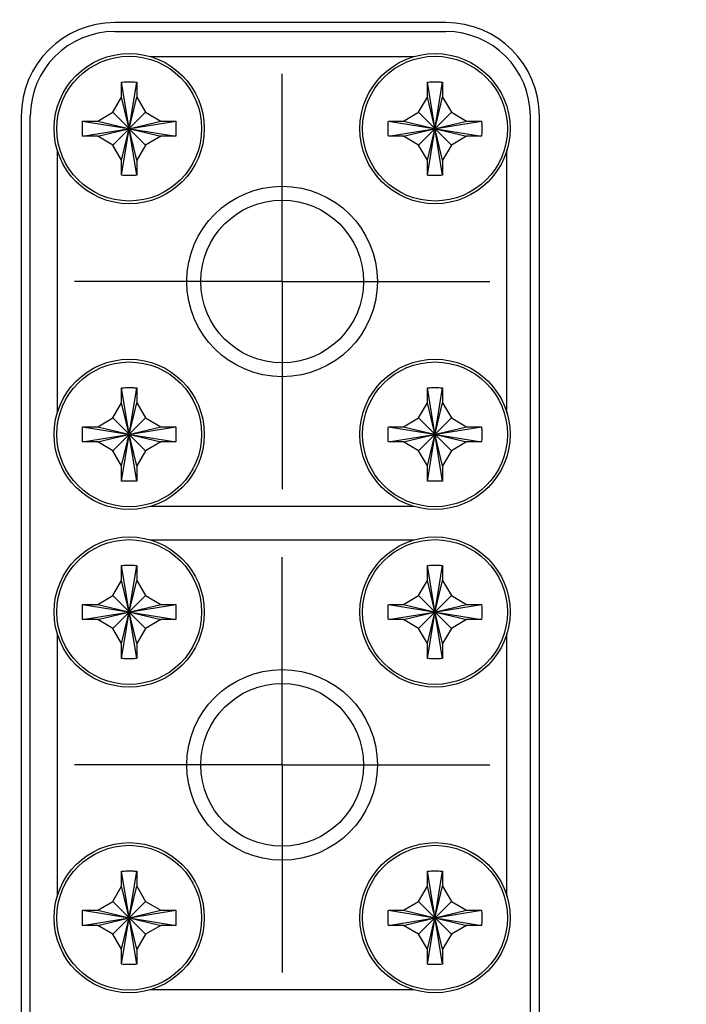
# Model space of a CAD drawing. Header units: inches. Extents: x 0.2 to 16.8, y 0.1 to 10.8.
# Tile 6 of 20: x 3.9 to 4.7, y 5.9 to 7. Entities that reach past the tile are written whole.
import ezdxf

# ---------------------------------------------------------------- set-up
doc = ezdxf.new("R2010")
doc.units = ezdxf.units.IN
doc.header["$LTSCALE"] = 0.935
doc.header["$MEASUREMENT"] = 0
doc.linetypes.add('CENTER', pattern=[0.6, 0.375, -0.075, 0.075, -0.075])
doc.layers.get('0').update_dxf_attribs({"linetype": 'CONTINUOUS'})
doc.layers.add('DEFAULT_1', color=7, linetype='CENTER')
doc.layers.add('DIMENSIONS', color=7, linetype='CONTINUOUS')
doc.styles.get("Standard").update_dxf_attribs({"font": 'txt', "width": 0.8})
doc.dimstyles.new('DIMSTYLE_2', dxfattribs={"dimtxt": 0.125, "dimasz": 0.18, "dimexe": 0.18, "dimexo": 0.0625, "dimgap": 0.09, "dimtad": 0, "dimtih": 1, "dimtoh": 1, "dimdec": 3, "dimzin": 4, "dimdsep": 46, "dimtxsty": 'STANDARD', "dimblk": '_FILLED', "dimblk1": '_FILLED', "dimblk2": '_FILLED', "dimcen": 0.09, "dimadec": 0, "dimazin": 0, "dimtp": 0.005, "dimtm": 0.005, "dimtfac": 1, "dimtdec": 3, "dimtofl": 0, "dimtmove": 0, "dimatfit": 3, "dimldrblk": '_FILLED', "dimfxl": 1, "dimtolj": 1, "dimtzin": 4, "dimarcsym": 0})

# ---------------------------------------------------------------- blocks, each defined once
blk = doc.blocks.new('*D5')
at = {"layer": 'DIMENSIONS', "color": 2, "linetype": 'CONTINUOUS'}
blk.add_line((5.2719, 6.612), (6.2189, 6.612), dxfattribs=at)
at = {"layer": 'DIMENSIONS', "color": 2, "linetype": 'CONTINUOUS', "width": 0.8}
for s, p in [('[', (7.0064, 6.5495)), (']', (7.6064, 6.5495)), ('1.206', (6.3814, 6.5495)), ('30.64', (7.1064, 6.5495)), ('-', (6.2814, 6.5495))]:
    blk.add_text(s, height=0.125, dxfattribs=at).set_placement(p)
blk = doc.blocks.new('_FILLED')
at = {"color": 0, "linetype": 'BYBLOCK'}
blk.add_solid([(0, 0), (-1, 0.1736), (-1, -0.1736)], dxfattribs=at)
blk = doc.blocks.new('*D9')
at = {"layer": 'DIMENSIONS', "color": 2, "linetype": 'CONTINUOUS'}
blk.add_line((5.2719, 4.2432), (6.2189, 4.2432), dxfattribs=at)
at = {"layer": 'DIMENSIONS', "color": 2, "linetype": 'CONTINUOUS', "width": 0.8}
for s, p in [('[', (7.0064, 4.1807)), (']', (7.6064, 4.1807)), ('3.575', (6.3814, 4.1807)), ('90.81', (7.1064, 4.1807)), ('-', (6.2814, 4.1807))]:
    blk.add_text(s, height=0.125, dxfattribs=at).set_placement(p)
blk = doc.blocks.new('*D17')
at = {"layer": 'DIMENSIONS', "color": 2, "linetype": 'CONTINUOUS'}
blk.add_line((4.9784, 3.9497), (4.9784, 2.1191), dxfattribs=at)
at = {"layer": 'DIMENSIONS', "color": 2, "linetype": 'CONTINUOUS', "width": 0.8}
for s, p in [(']', (5.0409, 1.9566)), ('39.14', (5.0409, 1.4566)), ('[', (5.0409, 1.3566)), ('1.541', (5.0409, 0.7316)), ('2X ', (5.0409, 0.4316))]:
    blk.add_text(s, height=0.125, rotation=90, dxfattribs=at).set_placement(p)
blk = doc.blocks.new('*D19')
at = {"layer": 'DIMENSIONS', "color": 2, "linetype": 'CONTINUOUS'}
blk.add_line((4.2234, 5.3403), (4.2234, 2.1191), dxfattribs=at)
at = {"layer": 'DIMENSIONS', "color": 2, "linetype": 'CONTINUOUS', "width": 0.8}
for s, p in [(']', (4.2859, 1.9566)), ('19.96', (4.2859, 1.4566)), ('[', (4.2859, 1.3566)), ('.786', (4.2859, 0.8316)), ('3X ', (4.2859, 0.5316))]:
    blk.add_text(s, height=0.125, rotation=90, dxfattribs=at).set_placement(p)

msp = doc.modelspace()

# ---------------------------------------------------------------- linework, layer by layer
at = {"color": 7, "linetype": 'CONTINUOUS'}
for p, q in [((4.4054, 6.9921), (4.0374, 6.9921)), ((4.0374, 6.9821), (4.4054, 6.9821)), ((4.3697, 6.9541), (4.077, 6.9541)), ((4.0449, 6.8222), (4.0618, 6.9259)), ((4.0618, 6.8222), (4.0449, 6.9259)), ((4.0449, 6.9091), (4.0449, 6.9254)), ((4.0619, 6.9254), (4.0619, 6.9091)), ((4.3849, 6.8222), (4.4018, 6.9259)), ((4.4018, 6.8222), (4.3849, 6.9259)), ((4.3849, 6.9091), (4.3849, 6.9254)), ((4.4019, 6.9254), (4.4019, 6.9091)), ((4.0352, 6.8923), (4.0449, 6.9091)), ((4.0449, 6.8391), (4.0619, 6.9091)), ((4.0619, 6.8391), (4.0449, 6.9091)), ((4.0619, 6.9091), (4.0716, 6.8923)), ((4.3752, 6.8923), (4.3849, 6.9091)), ((4.3849, 6.8391), (4.4019, 6.9091)), ((4.4019, 6.8391), (4.3849, 6.9091)), ((4.4019, 6.9091), (4.4116, 6.8923)), ((4.0184, 6.8826), (4.0352, 6.8923)), ((4.0352, 6.8559), (4.0716, 6.8923)), ((4.0716, 6.8559), (4.0352, 6.8923)), ((4.0716, 6.8923), (4.0884, 6.8826)), ((4.3584, 6.8826), (4.3752, 6.8923)), ((4.3752, 6.8559), (4.4116, 6.8923)), ((4.4116, 6.8559), (4.3752, 6.8923)), ((4.4116, 6.8923), (4.4284, 6.8826)), ((3.9334, 6.8881), (3.9334, 5.4498)), ((3.9434, 5.4498), (3.9434, 6.8881)), ((4.0015, 6.8656), (4.1052, 6.8825)), ((4.0015, 6.8825), (4.1052, 6.8656)), ((4.0021, 6.8826), (4.0184, 6.8826)), ((4.0184, 6.8656), (4.0884, 6.8826)), ((4.0184, 6.8826), (4.0884, 6.8656)), ((4.0884, 6.8826), (4.1047, 6.8826)), ((4.3415, 6.8656), (4.4452, 6.8825)), ((4.3415, 6.8825), (4.4452, 6.8656)), ((4.3421, 6.8826), (4.3584, 6.8826)), ((4.3584, 6.8656), (4.4284, 6.8826)), ((4.3584, 6.8826), (4.4284, 6.8656)), ((4.4284, 6.8826), (4.4447, 6.8826)), ((4.4994, 5.4498), (4.4994, 6.8881)), ((4.5094, 5.4498), (4.5094, 6.8881)), ((4.0184, 6.8656), (4.0021, 6.8656)), ((4.0352, 6.8559), (4.0184, 6.8656)), ((4.0449, 6.8391), (4.0352, 6.8559)), ((4.0716, 6.8559), (4.0619, 6.8391)), ((4.0884, 6.8656), (4.0716, 6.8559)), ((4.1047, 6.8656), (4.0884, 6.8656)), ((4.3584, 6.8656), (4.3421, 6.8656)), ((4.3752, 6.8559), (4.3584, 6.8656)), ((4.3849, 6.8391), (4.3752, 6.8559)), ((4.4116, 6.8559), (4.4019, 6.8391)), ((4.4284, 6.8656), (4.4116, 6.8559)), ((4.4447, 6.8656), (4.4284, 6.8656)), ((3.9734, 6.8504), (3.9734, 6.5577)), ((4.4734, 6.5577), (4.4734, 6.8504)), ((4.0449, 6.8228), (4.0449, 6.8391)), ((4.0619, 6.8391), (4.0619, 6.8228)), ((4.3849, 6.8228), (4.3849, 6.8391)), ((4.4019, 6.8391), (4.4019, 6.8228)), ((4.0449, 6.4822), (4.0618, 6.5859)), ((4.0618, 6.4822), (4.0449, 6.5859)), ((4.0449, 6.5691), (4.0449, 6.5854)), ((4.0619, 6.5854), (4.0619, 6.5691)), ((4.3849, 6.4822), (4.4018, 6.5859)), ((4.4018, 6.4822), (4.3849, 6.5859)), ((4.3849, 6.5691), (4.3849, 6.5854)), ((4.4019, 6.5854), (4.4019, 6.5691)), ((4.0352, 6.5523), (4.0449, 6.5691)), ((4.0449, 6.4991), (4.0619, 6.5691)), ((4.0619, 6.4991), (4.0449, 6.5691)), ((4.0619, 6.5691), (4.0716, 6.5523)), ((4.3752, 6.5523), (4.3849, 6.5691)), ((4.3849, 6.4991), (4.4019, 6.5691)), ((4.4019, 6.4991), (4.3849, 6.5691)), ((4.4019, 6.5691), (4.4116, 6.5523)), ((4.0184, 6.5426), (4.0352, 6.5523)), ((4.0352, 6.5159), (4.0716, 6.5523)), ((4.0716, 6.5159), (4.0352, 6.5523)), ((4.0716, 6.5523), (4.0884, 6.5426)), ((4.3584, 6.5426), (4.3752, 6.5523)), ((4.3752, 6.5159), (4.4116, 6.5523)), ((4.4116, 6.5159), (4.3752, 6.5523)), ((4.4116, 6.5523), (4.4284, 6.5426)), ((4.0015, 6.5425), (4.1052, 6.5256)), ((4.0015, 6.5256), (4.1052, 6.5425)), ((4.0021, 6.5426), (4.0184, 6.5426)), ((4.0184, 6.5426), (4.0884, 6.5256)), ((4.0184, 6.5256), (4.0884, 6.5426)), ((4.0884, 6.5426), (4.1047, 6.5426)), ((4.3415, 6.5256), (4.4452, 6.5425)), ((4.3415, 6.5425), (4.4452, 6.5256)), ((4.3421, 6.5426), (4.3584, 6.5426)), ((4.3584, 6.5256), (4.4284, 6.5426)), ((4.3584, 6.5426), (4.4284, 6.5256)), ((4.4284, 6.5426), (4.4447, 6.5426)), ((4.0184, 6.5256), (4.0021, 6.5256)), ((4.0352, 6.5159), (4.0184, 6.5256)), ((4.0449, 6.4991), (4.0352, 6.5159)), ((4.0716, 6.5159), (4.0619, 6.4991)), ((4.0884, 6.5256), (4.0716, 6.5159)), ((4.1047, 6.5256), (4.0884, 6.5256)), ((4.3584, 6.5256), (4.3421, 6.5256)), ((4.3752, 6.5159), (4.3584, 6.5256)), ((4.3849, 6.4991), (4.3752, 6.5159)), ((4.4116, 6.5159), (4.4019, 6.4991)), ((4.4284, 6.5256), (4.4116, 6.5159)), ((4.4447, 6.5256), (4.4284, 6.5256)), ((4.0449, 6.4828), (4.0449, 6.4991)), ((4.0619, 6.4991), (4.0619, 6.4828)), ((4.3849, 6.4828), (4.3849, 6.4991)), ((4.4019, 6.4991), (4.4019, 6.4828)), ((4.077, 6.4541), (4.3697, 6.4541)), ((4.3697, 6.4165), (4.077, 6.4165)), ((4.0449, 6.2847), (4.0618, 6.3883)), ((4.0618, 6.2847), (4.0449, 6.3883)), ((4.0449, 6.3715), (4.0449, 6.3878)), ((4.0619, 6.3878), (4.0619, 6.3715)), ((4.3849, 6.2847), (4.4018, 6.3883)), ((4.4018, 6.2847), (4.3849, 6.3883)), ((4.3849, 6.3715), (4.3849, 6.3878)), ((4.4019, 6.3878), (4.4019, 6.3715)), ((4.0352, 6.3547), (4.0449, 6.3715)), ((4.0449, 6.3015), (4.0619, 6.3715)), ((4.0619, 6.3015), (4.0449, 6.3715)), ((4.0619, 6.3715), (4.0716, 6.3547)), ((4.3752, 6.3547), (4.3849, 6.3715)), ((4.3849, 6.3015), (4.4019, 6.3715)), ((4.4019, 6.3015), (4.3849, 6.3715)), ((4.4019, 6.3715), (4.4116, 6.3547)), ((4.0184, 6.345), (4.0352, 6.3547)), ((4.0352, 6.3183), (4.0716, 6.3547)), ((4.0716, 6.3183), (4.0352, 6.3547)), ((4.0716, 6.3547), (4.0884, 6.345)), ((4.3584, 6.345), (4.3752, 6.3547)), ((4.3752, 6.3183), (4.4116, 6.3547)), ((4.4116, 6.3183), (4.3752, 6.3547)), ((4.4116, 6.3547), (4.4284, 6.345)), ((4.0015, 6.345), (4.1052, 6.328)), ((4.0015, 6.328), (4.1052, 6.345)), ((4.0021, 6.345), (4.0184, 6.345)), ((4.0184, 6.345), (4.0884, 6.328)), ((4.0184, 6.328), (4.0884, 6.345)), ((4.0884, 6.345), (4.1047, 6.345)), ((4.3415, 6.328), (4.4452, 6.345)), ((4.3415, 6.345), (4.4452, 6.328)), ((4.3421, 6.345), (4.3584, 6.345)), ((4.3584, 6.328), (4.4284, 6.345)), ((4.3584, 6.345), (4.4284, 6.328)), ((4.4284, 6.345), (4.4447, 6.345)), ((4.0184, 6.328), (4.0021, 6.328)), ((4.0352, 6.3183), (4.0184, 6.328)), ((4.0884, 6.328), (4.0716, 6.3183)), ((4.1047, 6.328), (4.0884, 6.328)), ((4.3584, 6.328), (4.3421, 6.328)), ((4.3752, 6.3183), (4.3584, 6.328)), ((4.4284, 6.328), (4.4116, 6.3183)), ((4.4447, 6.328), (4.4284, 6.328)), ((3.9734, 6.3128), (3.9734, 6.0202)), ((4.0449, 6.3015), (4.0352, 6.3183)), ((4.0716, 6.3183), (4.0619, 6.3015)), ((4.3849, 6.3015), (4.3752, 6.3183)), ((4.4116, 6.3183), (4.4019, 6.3015)), ((4.4734, 6.0202), (4.4734, 6.3128)), ((4.0449, 6.2852), (4.0449, 6.3015)), ((4.0619, 6.3015), (4.0619, 6.2852)), ((4.3849, 6.2852), (4.3849, 6.3015)), ((4.4019, 6.3015), (4.4019, 6.2852)), ((4.0449, 5.9447), (4.0618, 6.0483)), ((4.0618, 5.9447), (4.0449, 6.0483)), ((4.0449, 6.0315), (4.0449, 6.0478)), ((4.0619, 6.0478), (4.0619, 6.0315)), ((4.3849, 5.9447), (4.4018, 6.0483)), ((4.4018, 5.9447), (4.3849, 6.0483)), ((4.3849, 6.0315), (4.3849, 6.0478)), ((4.4019, 6.0478), (4.4019, 6.0315)), ((4.0352, 6.0147), (4.0449, 6.0315)), ((4.0449, 5.9615), (4.0619, 6.0315)), ((4.0619, 5.9615), (4.0449, 6.0315)), ((4.0619, 6.0315), (4.0716, 6.0147)), ((4.3752, 6.0147), (4.3849, 6.0315)), ((4.3849, 5.9615), (4.4019, 6.0315)), ((4.4019, 5.9615), (4.3849, 6.0315)), ((4.4019, 6.0315), (4.4116, 6.0147)), ((4.0184, 6.005), (4.0352, 6.0147)), ((4.0352, 5.9783), (4.0716, 6.0147)), ((4.0716, 5.9783), (4.0352, 6.0147)), ((4.0716, 6.0147), (4.0884, 6.005)), ((4.3584, 6.005), (4.3752, 6.0147)), ((4.3752, 5.9783), (4.4116, 6.0147)), ((4.4116, 5.9783), (4.3752, 6.0147)), ((4.4116, 6.0147), (4.4284, 6.005)), ((4.0015, 6.005), (4.1052, 5.988)), ((4.0015, 5.988), (4.1052, 6.005)), ((4.0021, 6.005), (4.0184, 6.005)), ((4.0184, 6.005), (4.0884, 5.988)), ((4.0184, 5.988), (4.0884, 6.005)), ((4.0884, 6.005), (4.1047, 6.005)), ((4.3415, 5.988), (4.4452, 6.005)), ((4.3415, 6.005), (4.4452, 5.988)), ((4.3421, 6.005), (4.3584, 6.005)), ((4.3584, 5.988), (4.4284, 6.005)), ((4.3584, 6.005), (4.4284, 5.988)), ((4.4284, 6.005), (4.4447, 6.005)), ((4.0184, 5.988), (4.0021, 5.988)), ((4.0352, 5.9783), (4.0184, 5.988)), ((4.0884, 5.988), (4.0716, 5.9783)), ((4.1047, 5.988), (4.0884, 5.988)), ((4.3584, 5.988), (4.3421, 5.988)), ((4.3752, 5.9783), (4.3584, 5.988)), ((4.4284, 5.988), (4.4116, 5.9783)), ((4.4447, 5.988), (4.4284, 5.988)), ((4.0449, 5.9615), (4.0352, 5.9783)), ((4.0716, 5.9783), (4.0619, 5.9615)), ((4.3849, 5.9615), (4.3752, 5.9783)), ((4.4116, 5.9783), (4.4019, 5.9615)), ((4.0449, 5.9452), (4.0449, 5.9615)), ((4.0619, 5.9615), (4.0619, 5.9452)), ((4.3849, 5.9452), (4.3849, 5.9615)), ((4.4019, 5.9615), (4.4019, 5.9452)), ((4.077, 5.9165), (4.3697, 5.9165))]:
    msp.add_line(p, q, dxfattribs=at)
for centre, radius in [((4.0534, 6.8741), 0.0835), ((4.3934, 6.8741), 0.0835), ((4.2234, 6.7041), 0.106), ((4.2234, 6.7041), 0.0905), ((4.0534, 6.5341), 0.0835), ((4.3934, 6.5341), 0.0835), ((4.0534, 6.3365), 0.0835), ((4.3934, 6.3365), 0.0835), ((4.2234, 6.1665), 0.106), ((4.2234, 6.1665), 0.0905), ((4.0534, 5.9965), 0.0835), ((4.3934, 5.9965), 0.0835)]:
    msp.add_circle(centre, radius, dxfattribs=at)
at = {"color": 9, "linetype": 'CONTINUOUS'}
for centre in [(4.0534, 6.8741), (4.3934, 6.8741), (4.0534, 6.5341), (4.3934, 6.5341), (4.0534, 6.3365), (4.3934, 6.3365), (4.0534, 5.9965), (4.3934, 5.9965)]:
    msp.add_circle(centre, 0.0805, dxfattribs=at)
at = {"color": 7, "linetype": 'CONTINUOUS'}
for centre, radius, start, end in [((4.0374, 6.8881), 0.104, 90, 180), ((4.4054, 6.8881), 0.104, 0, 90), ((4.0374, 6.8881), 0.094, 90, 180), ((4.4054, 6.8881), 0.094, 0, 90)]:
    msp.add_arc(centre, radius, start, end, dxfattribs=at)
for points, knots in [([(4.0449, 6.9259), (4.0458, 6.9259), (4.0477, 6.926), (4.0505, 6.9261), (4.0524, 6.9261), (4.0534, 6.9261)], [0, 0, 0, 0, 0.331666, 0.664945, 1, 1, 1, 1]), ([(4.0449, 6.9254), (4.0449, 6.9255), (4.0449, 6.9256), (4.0449, 6.9258), (4.0449, 6.9259)], [0, 0, 0, 0, 0.499808, 1, 1, 1, 1]), ([(4.0534, 6.9261), (4.0543, 6.9261), (4.0562, 6.9261), (4.059, 6.926), (4.0609, 6.9259), (4.0618, 6.9259)], [0, 0, 0, 0, 0.334996, 0.668265, 1, 1, 1, 1]), ([(4.0618, 6.9259), (4.0619, 6.9258), (4.0619, 6.9256), (4.0619, 6.9255), (4.0619, 6.9254)], [0, 0, 0, 0, 0.500108, 1, 1, 1, 1]), ([(4.3849, 6.9259), (4.3858, 6.9259), (4.3877, 6.926), (4.3905, 6.9261), (4.3924, 6.9261), (4.3934, 6.9261)], [0, 0, 0, 0, 0.331666, 0.664945, 1, 1, 1, 1]), ([(4.3849, 6.9254), (4.3849, 6.9255), (4.3849, 6.9256), (4.3849, 6.9258), (4.3849, 6.9259)], [0, 0, 0, 0, 0.499808, 1, 1, 1, 1]), ([(4.3934, 6.9261), (4.3943, 6.9261), (4.3962, 6.9261), (4.399, 6.926), (4.4009, 6.9259), (4.4018, 6.9259)], [0, 0, 0, 0, 0.334996, 0.668265, 1, 1, 1, 1]), ([(4.4018, 6.9259), (4.4019, 6.9258), (4.4019, 6.9256), (4.4019, 6.9255), (4.4019, 6.9254)], [0, 0, 0, 0, 0.500108, 1, 1, 1, 1]), ([(4.0015, 6.8656), (4.0015, 6.8675), (4.0014, 6.8712), (4.0014, 6.8769), (4.0015, 6.8807), (4.0015, 6.8825)], [0, 0, 0, 0, 0.332873, 0.667127, 1, 1, 1, 1]), ([(4.0015, 6.8825), (4.0016, 6.8826), (4.0018, 6.8826), (4.002, 6.8826), (4.0021, 6.8826)], [0, 0, 0, 0, 0.5002, 1, 1, 1, 1]), ([(4.1047, 6.8826), (4.1048, 6.8826), (4.1049, 6.8826), (4.1051, 6.8826), (4.1052, 6.8825)], [0, 0, 0, 0, 0.499809, 1, 1, 1, 1]), ([(4.1052, 6.8825), (4.1053, 6.8807), (4.1054, 6.8769), (4.1054, 6.8712), (4.1053, 6.8675), (4.1052, 6.8656)], [0, 0, 0, 0, 0.332873, 0.667127, 1, 1, 1, 1]), ([(4.3415, 6.8656), (4.3415, 6.8675), (4.3414, 6.8712), (4.3414, 6.8769), (4.3415, 6.8807), (4.3415, 6.8825)], [0, 0, 0, 0, 0.332873, 0.667127, 1, 1, 1, 1]), ([(4.3415, 6.8825), (4.3416, 6.8826), (4.3418, 6.8826), (4.342, 6.8826), (4.3421, 6.8826)], [0, 0, 0, 0, 0.5002, 1, 1, 1, 1]), ([(4.4447, 6.8826), (4.4448, 6.8826), (4.4449, 6.8826), (4.4451, 6.8826), (4.4452, 6.8825)], [0, 0, 0, 0, 0.499809, 1, 1, 1, 1]), ([(4.4452, 6.8825), (4.4453, 6.8807), (4.4454, 6.8769), (4.4454, 6.8712), (4.4453, 6.8675), (4.4452, 6.8656)], [0, 0, 0, 0, 0.332873, 0.667127, 1, 1, 1, 1]), ([(4.0021, 6.8656), (4.002, 6.8656), (4.0018, 6.8656), (4.0016, 6.8656), (4.0015, 6.8656)], [0, 0, 0, 0, 0.499808, 1, 1, 1, 1]), ([(4.1052, 6.8656), (4.1051, 6.8656), (4.1049, 6.8656), (4.1048, 6.8656), (4.1047, 6.8656)], [0, 0, 0, 0, 0.5002, 1, 1, 1, 1]), ([(4.3421, 6.8656), (4.342, 6.8656), (4.3418, 6.8656), (4.3416, 6.8656), (4.3415, 6.8656)], [0, 0, 0, 0, 0.499808, 1, 1, 1, 1]), ([(4.4452, 6.8656), (4.4451, 6.8656), (4.4449, 6.8656), (4.4448, 6.8656), (4.4447, 6.8656)], [0, 0, 0, 0, 0.5002, 1, 1, 1, 1]), ([(4.0449, 6.8222), (4.0449, 6.8223), (4.0449, 6.8225), (4.0449, 6.8227), (4.0449, 6.8228)], [0, 0, 0, 0, 0.5002, 1, 1, 1, 1]), ([(4.0619, 6.8228), (4.0619, 6.8227), (4.0619, 6.8225), (4.0619, 6.8223), (4.0618, 6.8222)], [0, 0, 0, 0, 0.49981, 1, 1, 1, 1]), ([(4.3849, 6.8222), (4.3849, 6.8223), (4.3849, 6.8225), (4.3849, 6.8227), (4.3849, 6.8228)], [0, 0, 0, 0, 0.5002, 1, 1, 1, 1]), ([(4.4019, 6.8228), (4.4019, 6.8227), (4.4019, 6.8225), (4.4019, 6.8223), (4.4018, 6.8222)], [0, 0, 0, 0, 0.49981, 1, 1, 1, 1]), ([(4.0534, 6.8221), (4.0524, 6.8221), (4.0505, 6.8221), (4.0477, 6.8221), (4.0458, 6.8222), (4.0449, 6.8222)], [0, 0, 0, 0, 0.334996, 0.668265, 1, 1, 1, 1]), ([(4.0618, 6.8222), (4.0609, 6.8222), (4.059, 6.8221), (4.0562, 6.8221), (4.0543, 6.8221), (4.0534, 6.8221)], [0, 0, 0, 0, 0.331666, 0.664945, 1, 1, 1, 1]), ([(4.3934, 6.8221), (4.3924, 6.8221), (4.3905, 6.8221), (4.3877, 6.8221), (4.3858, 6.8222), (4.3849, 6.8222)], [0, 0, 0, 0, 0.334996, 0.668265, 1, 1, 1, 1]), ([(4.4018, 6.8222), (4.4009, 6.8222), (4.399, 6.8221), (4.3962, 6.8221), (4.3943, 6.8221), (4.3934, 6.8221)], [0, 0, 0, 0, 0.331666, 0.664945, 1, 1, 1, 1]), ([(4.0449, 6.5859), (4.0458, 6.5859), (4.0477, 6.586), (4.0505, 6.5861), (4.0524, 6.5861), (4.0534, 6.5861)], [0, 0, 0, 0, 0.331666, 0.664945, 1, 1, 1, 1]), ([(4.0449, 6.5854), (4.0449, 6.5855), (4.0449, 6.5856), (4.0449, 6.5858), (4.0449, 6.5859)], [0, 0, 0, 0, 0.499808, 1, 1, 1, 1]), ([(4.0534, 6.5861), (4.0543, 6.5861), (4.0562, 6.5861), (4.059, 6.586), (4.0609, 6.5859), (4.0618, 6.5859)], [0, 0, 0, 0, 0.334996, 0.668265, 1, 1, 1, 1]), ([(4.0618, 6.5859), (4.0619, 6.5858), (4.0619, 6.5856), (4.0619, 6.5855), (4.0619, 6.5854)], [0, 0, 0, 0, 0.500108, 1, 1, 1, 1]), ([(4.3849, 6.5859), (4.3858, 6.5859), (4.3877, 6.586), (4.3905, 6.5861), (4.3924, 6.5861), (4.3934, 6.5861)], [0, 0, 0, 0, 0.331666, 0.664945, 1, 1, 1, 1]), ([(4.3849, 6.5854), (4.3849, 6.5855), (4.3849, 6.5856), (4.3849, 6.5858), (4.3849, 6.5859)], [0, 0, 0, 0, 0.499808, 1, 1, 1, 1]), ([(4.3934, 6.5861), (4.3943, 6.5861), (4.3962, 6.5861), (4.399, 6.586), (4.4009, 6.5859), (4.4018, 6.5859)], [0, 0, 0, 0, 0.334996, 0.668265, 1, 1, 1, 1]), ([(4.4018, 6.5859), (4.4019, 6.5858), (4.4019, 6.5856), (4.4019, 6.5855), (4.4019, 6.5854)], [0, 0, 0, 0, 0.500108, 1, 1, 1, 1]), ([(4.0015, 6.5256), (4.0015, 6.5275), (4.0014, 6.5312), (4.0014, 6.5369), (4.0015, 6.5407), (4.0015, 6.5425)], [0, 0, 0, 0, 0.332873, 0.667127, 1, 1, 1, 1]), ([(4.0015, 6.5425), (4.0016, 6.5426), (4.0018, 6.5426), (4.002, 6.5426), (4.0021, 6.5426)], [0, 0, 0, 0, 0.5002, 1, 1, 1, 1]), ([(4.1047, 6.5426), (4.1048, 6.5426), (4.1049, 6.5426), (4.1051, 6.5426), (4.1052, 6.5425)], [0, 0, 0, 0, 0.499809, 1, 1, 1, 1]), ([(4.1052, 6.5425), (4.1053, 6.5407), (4.1054, 6.5369), (4.1054, 6.5312), (4.1053, 6.5275), (4.1052, 6.5256)], [0, 0, 0, 0, 0.332873, 0.667127, 1, 1, 1, 1]), ([(4.3415, 6.5256), (4.3415, 6.5275), (4.3414, 6.5312), (4.3414, 6.5369), (4.3415, 6.5407), (4.3415, 6.5425)], [0, 0, 0, 0, 0.332873, 0.667127, 1, 1, 1, 1]), ([(4.3415, 6.5425), (4.3416, 6.5426), (4.3418, 6.5426), (4.342, 6.5426), (4.3421, 6.5426)], [0, 0, 0, 0, 0.5002, 1, 1, 1, 1]), ([(4.4447, 6.5426), (4.4448, 6.5426), (4.4449, 6.5426), (4.4451, 6.5426), (4.4452, 6.5425)], [0, 0, 0, 0, 0.499809, 1, 1, 1, 1]), ([(4.4452, 6.5425), (4.4453, 6.5407), (4.4454, 6.5369), (4.4454, 6.5312), (4.4453, 6.5275), (4.4452, 6.5256)], [0, 0, 0, 0, 0.332873, 0.667127, 1, 1, 1, 1]), ([(4.0021, 6.5256), (4.002, 6.5256), (4.0018, 6.5256), (4.0016, 6.5256), (4.0015, 6.5256)], [0, 0, 0, 0, 0.499808, 1, 1, 1, 1]), ([(4.1052, 6.5256), (4.1051, 6.5256), (4.1049, 6.5256), (4.1048, 6.5256), (4.1047, 6.5256)], [0, 0, 0, 0, 0.5002, 1, 1, 1, 1]), ([(4.3421, 6.5256), (4.342, 6.5256), (4.3418, 6.5256), (4.3416, 6.5256), (4.3415, 6.5256)], [0, 0, 0, 0, 0.499808, 1, 1, 1, 1]), ([(4.4452, 6.5256), (4.4451, 6.5256), (4.4449, 6.5256), (4.4448, 6.5256), (4.4447, 6.5256)], [0, 0, 0, 0, 0.5002, 1, 1, 1, 1]), ([(4.0449, 6.4822), (4.0449, 6.4823), (4.0449, 6.4825), (4.0449, 6.4827), (4.0449, 6.4828)], [0, 0, 0, 0, 0.5002, 1, 1, 1, 1]), ([(4.0534, 6.4821), (4.0524, 6.4821), (4.0505, 6.4821), (4.0477, 6.4821), (4.0458, 6.4822), (4.0449, 6.4822)], [0, 0, 0, 0, 0.334996, 0.668265, 1, 1, 1, 1]), ([(4.0618, 6.4822), (4.0609, 6.4822), (4.059, 6.4821), (4.0562, 6.4821), (4.0543, 6.4821), (4.0534, 6.4821)], [0, 0, 0, 0, 0.331666, 0.664945, 1, 1, 1, 1]), ([(4.0619, 6.4828), (4.0619, 6.4827), (4.0619, 6.4825), (4.0619, 6.4823), (4.0618, 6.4822)], [0, 0, 0, 0, 0.49981, 1, 1, 1, 1]), ([(4.3849, 6.4822), (4.3849, 6.4823), (4.3849, 6.4825), (4.3849, 6.4827), (4.3849, 6.4828)], [0, 0, 0, 0, 0.5002, 1, 1, 1, 1]), ([(4.3934, 6.4821), (4.3924, 6.4821), (4.3905, 6.4821), (4.3877, 6.4821), (4.3858, 6.4822), (4.3849, 6.4822)], [0, 0, 0, 0, 0.334996, 0.668265, 1, 1, 1, 1]), ([(4.4018, 6.4822), (4.4009, 6.4822), (4.399, 6.4821), (4.3962, 6.4821), (4.3943, 6.4821), (4.3934, 6.4821)], [0, 0, 0, 0, 0.331666, 0.664945, 1, 1, 1, 1]), ([(4.4019, 6.4828), (4.4019, 6.4827), (4.4019, 6.4825), (4.4019, 6.4823), (4.4018, 6.4822)], [0, 0, 0, 0, 0.49981, 1, 1, 1, 1]), ([(4.0449, 6.3883), (4.0458, 6.3884), (4.0477, 6.3884), (4.0505, 6.3885), (4.0524, 6.3885), (4.0534, 6.3885)], [0, 0, 0, 0, 0.331666, 0.664945, 1, 1, 1, 1]), ([(4.0449, 6.3878), (4.0449, 6.3879), (4.0449, 6.3881), (4.0449, 6.3883), (4.0449, 6.3883)], [0, 0, 0, 0, 0.499808, 1, 1, 1, 1]), ([(4.0534, 6.3885), (4.0543, 6.3885), (4.0562, 6.3885), (4.059, 6.3884), (4.0609, 6.3884), (4.0618, 6.3883)], [0, 0, 0, 0, 0.334996, 0.668265, 1, 1, 1, 1]), ([(4.0618, 6.3883), (4.0619, 6.3883), (4.0619, 6.3881), (4.0619, 6.3879), (4.0619, 6.3878)], [0, 0, 0, 0, 0.500108, 1, 1, 1, 1]), ([(4.3849, 6.3883), (4.3858, 6.3884), (4.3877, 6.3884), (4.3905, 6.3885), (4.3924, 6.3885), (4.3934, 6.3885)], [0, 0, 0, 0, 0.331666, 0.664945, 1, 1, 1, 1]), ([(4.3849, 6.3878), (4.3849, 6.3879), (4.3849, 6.3881), (4.3849, 6.3883), (4.3849, 6.3883)], [0, 0, 0, 0, 0.499808, 1, 1, 1, 1]), ([(4.3934, 6.3885), (4.3943, 6.3885), (4.3962, 6.3885), (4.399, 6.3884), (4.4009, 6.3884), (4.4018, 6.3883)], [0, 0, 0, 0, 0.334996, 0.668265, 1, 1, 1, 1]), ([(4.4018, 6.3883), (4.4019, 6.3883), (4.4019, 6.3881), (4.4019, 6.3879), (4.4019, 6.3878)], [0, 0, 0, 0, 0.500108, 1, 1, 1, 1]), ([(4.0015, 6.328), (4.0015, 6.3299), (4.0014, 6.3337), (4.0014, 6.3393), (4.0015, 6.3431), (4.0015, 6.345)], [0, 0, 0, 0, 0.332873, 0.667127, 1, 1, 1, 1]), ([(4.0015, 6.345), (4.0016, 6.345), (4.0018, 6.345), (4.002, 6.345), (4.0021, 6.345)], [0, 0, 0, 0, 0.5002, 1, 1, 1, 1]), ([(4.1047, 6.345), (4.1048, 6.345), (4.1049, 6.345), (4.1051, 6.345), (4.1052, 6.345)], [0, 0, 0, 0, 0.499809, 1, 1, 1, 1]), ([(4.1052, 6.345), (4.1053, 6.3431), (4.1054, 6.3393), (4.1054, 6.3337), (4.1053, 6.3299), (4.1052, 6.328)], [0, 0, 0, 0, 0.332873, 0.667127, 1, 1, 1, 1]), ([(4.3415, 6.328), (4.3415, 6.3299), (4.3414, 6.3337), (4.3414, 6.3393), (4.3415, 6.3431), (4.3415, 6.345)], [0, 0, 0, 0, 0.332873, 0.667127, 1, 1, 1, 1]), ([(4.3415, 6.345), (4.3416, 6.345), (4.3418, 6.345), (4.342, 6.345), (4.3421, 6.345)], [0, 0, 0, 0, 0.5002, 1, 1, 1, 1]), ([(4.4447, 6.345), (4.4448, 6.345), (4.4449, 6.345), (4.4451, 6.345), (4.4452, 6.345)], [0, 0, 0, 0, 0.499809, 1, 1, 1, 1]), ([(4.4452, 6.345), (4.4453, 6.3431), (4.4454, 6.3393), (4.4454, 6.3337), (4.4453, 6.3299), (4.4452, 6.328)], [0, 0, 0, 0, 0.332873, 0.667127, 1, 1, 1, 1]), ([(4.0021, 6.328), (4.002, 6.328), (4.0018, 6.328), (4.0016, 6.328), (4.0015, 6.328)], [0, 0, 0, 0, 0.499808, 1, 1, 1, 1]), ([(4.1052, 6.328), (4.1051, 6.328), (4.1049, 6.328), (4.1048, 6.328), (4.1047, 6.328)], [0, 0, 0, 0, 0.5002, 1, 1, 1, 1]), ([(4.3421, 6.328), (4.342, 6.328), (4.3418, 6.328), (4.3416, 6.328), (4.3415, 6.328)], [0, 0, 0, 0, 0.499808, 1, 1, 1, 1]), ([(4.4452, 6.328), (4.4451, 6.328), (4.4449, 6.328), (4.4448, 6.328), (4.4447, 6.328)], [0, 0, 0, 0, 0.5002, 1, 1, 1, 1]), ([(4.0449, 6.2847), (4.0449, 6.2848), (4.0449, 6.285), (4.0449, 6.2851), (4.0449, 6.2852)], [0, 0, 0, 0, 0.5002, 1, 1, 1, 1]), ([(4.0534, 6.2845), (4.0524, 6.2845), (4.0505, 6.2845), (4.0477, 6.2846), (4.0458, 6.2846), (4.0449, 6.2847)], [0, 0, 0, 0, 0.334996, 0.668265, 1, 1, 1, 1]), ([(4.0618, 6.2847), (4.0609, 6.2846), (4.059, 6.2846), (4.0562, 6.2845), (4.0543, 6.2845), (4.0534, 6.2845)], [0, 0, 0, 0, 0.331666, 0.664945, 1, 1, 1, 1]), ([(4.0619, 6.2852), (4.0619, 6.2851), (4.0619, 6.285), (4.0619, 6.2848), (4.0618, 6.2847)], [0, 0, 0, 0, 0.49981, 1, 1, 1, 1]), ([(4.3849, 6.2847), (4.3849, 6.2848), (4.3849, 6.285), (4.3849, 6.2851), (4.3849, 6.2852)], [0, 0, 0, 0, 0.5002, 1, 1, 1, 1]), ([(4.3934, 6.2845), (4.3924, 6.2845), (4.3905, 6.2845), (4.3877, 6.2846), (4.3858, 6.2846), (4.3849, 6.2847)], [0, 0, 0, 0, 0.334996, 0.668265, 1, 1, 1, 1]), ([(4.4018, 6.2847), (4.4009, 6.2846), (4.399, 6.2846), (4.3962, 6.2845), (4.3943, 6.2845), (4.3934, 6.2845)], [0, 0, 0, 0, 0.331666, 0.664945, 1, 1, 1, 1]), ([(4.4019, 6.2852), (4.4019, 6.2851), (4.4019, 6.285), (4.4019, 6.2848), (4.4018, 6.2847)], [0, 0, 0, 0, 0.49981, 1, 1, 1, 1]), ([(4.0449, 6.0483), (4.0458, 6.0484), (4.0477, 6.0484), (4.0505, 6.0485), (4.0524, 6.0485), (4.0534, 6.0485)], [0, 0, 0, 0, 0.331666, 0.664945, 1, 1, 1, 1]), ([(4.0449, 6.0478), (4.0449, 6.0479), (4.0449, 6.0481), (4.0449, 6.0483), (4.0449, 6.0483)], [0, 0, 0, 0, 0.499808, 1, 1, 1, 1]), ([(4.0534, 6.0485), (4.0543, 6.0485), (4.0562, 6.0485), (4.059, 6.0484), (4.0609, 6.0484), (4.0618, 6.0483)], [0, 0, 0, 0, 0.334996, 0.668265, 1, 1, 1, 1]), ([(4.0618, 6.0483), (4.0619, 6.0483), (4.0619, 6.0481), (4.0619, 6.0479), (4.0619, 6.0478)], [0, 0, 0, 0, 0.500108, 1, 1, 1, 1]), ([(4.3849, 6.0483), (4.3858, 6.0484), (4.3877, 6.0484), (4.3905, 6.0485), (4.3924, 6.0485), (4.3934, 6.0485)], [0, 0, 0, 0, 0.331666, 0.664945, 1, 1, 1, 1]), ([(4.3849, 6.0478), (4.3849, 6.0479), (4.3849, 6.0481), (4.3849, 6.0483), (4.3849, 6.0483)], [0, 0, 0, 0, 0.499808, 1, 1, 1, 1]), ([(4.3934, 6.0485), (4.3943, 6.0485), (4.3962, 6.0485), (4.399, 6.0484), (4.4009, 6.0484), (4.4018, 6.0483)], [0, 0, 0, 0, 0.334996, 0.668265, 1, 1, 1, 1]), ([(4.4018, 6.0483), (4.4019, 6.0483), (4.4019, 6.0481), (4.4019, 6.0479), (4.4019, 6.0478)], [0, 0, 0, 0, 0.500108, 1, 1, 1, 1]), ([(4.0015, 5.988), (4.0015, 5.9899), (4.0014, 5.9937), (4.0014, 5.9993), (4.0015, 6.0031), (4.0015, 6.005)], [0, 0, 0, 0, 0.332873, 0.667127, 1, 1, 1, 1]), ([(4.0015, 6.005), (4.0016, 6.005), (4.0018, 6.005), (4.002, 6.005), (4.0021, 6.005)], [0, 0, 0, 0, 0.5002, 1, 1, 1, 1]), ([(4.1047, 6.005), (4.1048, 6.005), (4.1049, 6.005), (4.1051, 6.005), (4.1052, 6.005)], [0, 0, 0, 0, 0.499809, 1, 1, 1, 1]), ([(4.1052, 6.005), (4.1053, 6.0031), (4.1054, 5.9993), (4.1054, 5.9937), (4.1053, 5.9899), (4.1052, 5.988)], [0, 0, 0, 0, 0.332873, 0.667127, 1, 1, 1, 1]), ([(4.3415, 5.988), (4.3415, 5.9899), (4.3414, 5.9937), (4.3414, 5.9993), (4.3415, 6.0031), (4.3415, 6.005)], [0, 0, 0, 0, 0.332873, 0.667127, 1, 1, 1, 1]), ([(4.3415, 6.005), (4.3416, 6.005), (4.3418, 6.005), (4.342, 6.005), (4.3421, 6.005)], [0, 0, 0, 0, 0.5002, 1, 1, 1, 1]), ([(4.4447, 6.005), (4.4448, 6.005), (4.4449, 6.005), (4.4451, 6.005), (4.4452, 6.005)], [0, 0, 0, 0, 0.499809, 1, 1, 1, 1]), ([(4.4452, 6.005), (4.4453, 6.0031), (4.4454, 5.9993), (4.4454, 5.9937), (4.4453, 5.9899), (4.4452, 5.988)], [0, 0, 0, 0, 0.332873, 0.667127, 1, 1, 1, 1]), ([(4.0021, 5.988), (4.002, 5.988), (4.0018, 5.988), (4.0016, 5.988), (4.0015, 5.988)], [0, 0, 0, 0, 0.499808, 1, 1, 1, 1]), ([(4.1052, 5.988), (4.1051, 5.988), (4.1049, 5.988), (4.1048, 5.988), (4.1047, 5.988)], [0, 0, 0, 0, 0.5002, 1, 1, 1, 1]), ([(4.3421, 5.988), (4.342, 5.988), (4.3418, 5.988), (4.3416, 5.988), (4.3415, 5.988)], [0, 0, 0, 0, 0.499808, 1, 1, 1, 1]), ([(4.4452, 5.988), (4.4451, 5.988), (4.4449, 5.988), (4.4448, 5.988), (4.4447, 5.988)], [0, 0, 0, 0, 0.5002, 1, 1, 1, 1]), ([(4.0449, 5.9447), (4.0449, 5.9448), (4.0449, 5.945), (4.0449, 5.9451), (4.0449, 5.9452)], [0, 0, 0, 0, 0.5002, 1, 1, 1, 1]), ([(4.0534, 5.9445), (4.0524, 5.9445), (4.0505, 5.9445), (4.0477, 5.9446), (4.0458, 5.9446), (4.0449, 5.9447)], [0, 0, 0, 0, 0.334996, 0.668265, 1, 1, 1, 1]), ([(4.0618, 5.9447), (4.0609, 5.9446), (4.059, 5.9446), (4.0562, 5.9445), (4.0543, 5.9445), (4.0534, 5.9445)], [0, 0, 0, 0, 0.331666, 0.664945, 1, 1, 1, 1]), ([(4.0619, 5.9452), (4.0619, 5.9451), (4.0619, 5.945), (4.0619, 5.9448), (4.0618, 5.9447)], [0, 0, 0, 0, 0.49981, 1, 1, 1, 1]), ([(4.3849, 5.9447), (4.3849, 5.9448), (4.3849, 5.945), (4.3849, 5.9451), (4.3849, 5.9452)], [0, 0, 0, 0, 0.5002, 1, 1, 1, 1]), ([(4.3934, 5.9445), (4.3924, 5.9445), (4.3905, 5.9445), (4.3877, 5.9446), (4.3858, 5.9446), (4.3849, 5.9447)], [0, 0, 0, 0, 0.334996, 0.668265, 1, 1, 1, 1]), ([(4.4018, 5.9447), (4.4009, 5.9446), (4.399, 5.9446), (4.3962, 5.9445), (4.3943, 5.9445), (4.3934, 5.9445)], [0, 0, 0, 0, 0.331666, 0.664945, 1, 1, 1, 1]), ([(4.4019, 5.9452), (4.4019, 5.9451), (4.4019, 5.945), (4.4019, 5.9448), (4.4018, 5.9447)], [0, 0, 0, 0, 0.49981, 1, 1, 1, 1])]:
    msp.add_open_spline(points, degree=3, knots=knots, dxfattribs=at)
at = {"layer": 'DEFAULT_1', "color": 7, "linetype": 'CENTER'}
for p, q in [((4.2234, 6.7041), (4.2234, 6.9351)), ((4.2234, 6.7041), (3.9924, 6.7041)), ((4.2234, 6.7041), (4.2234, 6.4731)), ((4.2234, 6.7041), (4.4544, 6.7041)), ((4.2234, 6.1665), (4.2234, 6.3975)), ((4.2234, 6.1665), (3.9924, 6.1665)), ((4.2234, 6.1665), (4.2234, 5.9355)), ((4.2234, 6.1665), (4.4544, 6.1665))]:
    msp.add_line(p, q, dxfattribs=at)

# ---------------------------------------------------------------- dimensions: what is measured, and where the dimension line sits
at = {"layer": 'DIMENSIONS', "color": 2, "linetype": 'CONTINUOUS'}
for feature_location, offset, dtype, origin, text, picture, middle in [((5.27187, 6.61202), (0.947, 0), 0, (3.43737, 7.81849), '-<>', '*D5', (6.99387, 6.61202)), ((5.2719, 4.2432), (0.947, 0), 0, (3.4374, 7.8185), '-<>', '*D9', (6.9939, 4.2432)), ((4.9784, 3.9497), (0, -1.8306), 1, (3.4374, 7.8185), '2X <>', '*D17', (4.9784, 1.2441)), ((4.2234, 5.3403), (0, -3.2213), 1, (3.4374, 7.8185), '3X <>', '*D19', (4.2234, 1.2941))]:
    dim = msp.add_ordinate_dim(feature_location=feature_location, offset=offset, dtype=dtype, origin=origin, text=text, dimstyle='DIMSTYLE_2', dxfattribs=at)
    dim.commit()
    dim.dimension.update_dxf_attribs({"geometry": picture, "text_midpoint": middle})

doc.saveas('drawing.dxf')
